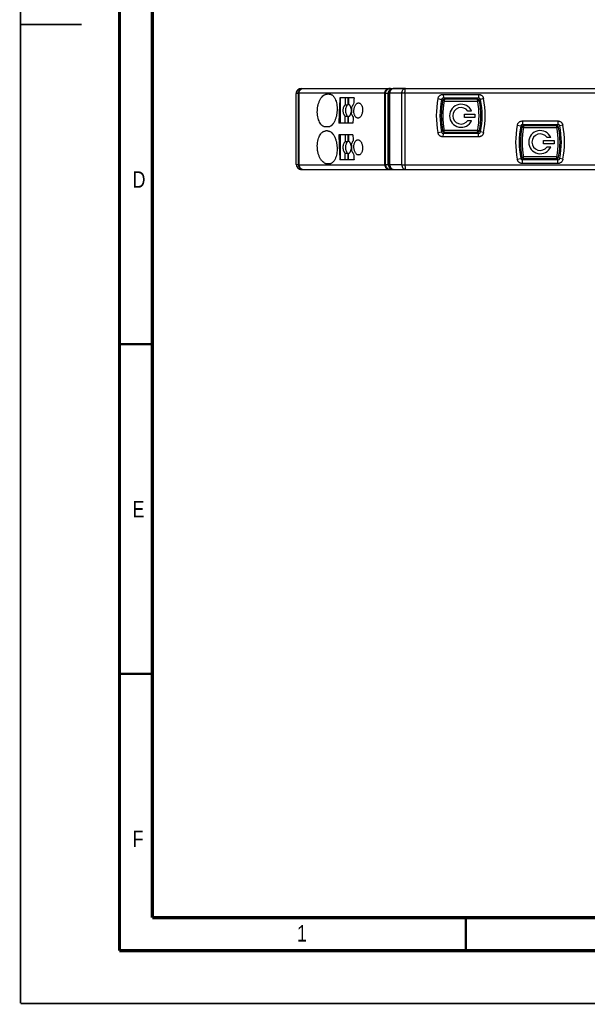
# Model space of a CAD drawing. Header units: millimetres. Extents: x 0 to 420, y 0 to 297.
# Tile 1 of 39: x 0 to 86, y 0 to 149. Entities that reach past the tile are written whole.
import ezdxf

# ---------------------------------------------------------------- set-up
doc = ezdxf.new("R2010")
doc.units = ezdxf.units.MM
doc.header["$LTSCALE"] = 23.1
for name, color, linetype in [('T-REX12-TA2-1XX_DXF_FORMAT', 7, 'CONTINUOUS'), ('T-REX12-TA2-DXF_CONTINUOUS_LINE', 7, 'CONTINUOUS'), ('T-REX12-TXX_DXF_CONTINUOUS_LINE', 7, 'CONTINUOUS')]:
    doc.layers.add(name, color=color, linetype=linetype)
doc.styles.get("Standard").update_dxf_attribs({"font": 'txt', "width": 0.8})

msp = doc.modelspace()

# ---------------------------------------------------------------- linework, layer by layer
at = {"layer": 'T-REX12-TA2-1XX_DXF_FORMAT', "color": 9, "linetype": 'Continuous', "const_width": 0.25}
for points in [[(0, 0), (0, 297)], [(0, 0), (420, 0)]]:
    msp.add_lwpolyline(points, dxfattribs=at)
at = {"layer": 'T-REX12-TA2-1XX_DXF_FORMAT', "color": 7, "linetype": 'Continuous'}
for points, const_width in [([(15, 292), (15, 8)], 0.5), ([(20, 287), (20, 13)], 0.5), ([(0, 148.5), (9.2469, 148.5)], 0.25), ([(15, 100), (20, 100)], 0.35), ([(15, 50), (20, 50)], 0.35), ([(20, 13), (410, 13)], 0.5), ([(67.5, 8), (67.5, 13)], 0.35), ([(15, 8), (415, 8)], 0.5)]:
    msp.add_lwpolyline(points, dxfattribs=dict(at, const_width=const_width))
at = {"layer": 'T-REX12-TA2-DXF_CONTINUOUS_LINE', "color": 7, "linetype": 'Continuous'}
for p, q in [((41.7774, 127.3001), (41.7774, 138.0001)), ((42.5774, 138.8001), (115.6042, 138.8001)), ((46.7684, 137.9501), (46.4964, 137.9501)), ((55.7774, 127.3001), (55.7774, 138.0001)), ((56.0832, 138.8001), (55.8482, 138.8001)), ((58.3694, 138.8001), (56.4964, 138.8001)), ((64.0627, 137.9027), (64.1119, 137.3501)), ((64.0627, 137.9027), (69.4044, 137.9027)), ((69.4044, 137.9027), (69.443, 137.3501)), ((50.5566, 137.3501), (48.4261, 137.3501)), ((48.4545, 137.3501), (48.4545, 133.5501)), ((49.2122, 137.3501), (49.2122, 136.3322)), ((49.2122, 136.3322), (49.5953, 136.3322)), ((49.5953, 137.3501), (49.5953, 136.3322)), ((49.7265, 137.3501), (49.7265, 136.3945)), ((63.2762, 137.251), (63.8176, 137.1082)), ((64.1119, 137.3501), (69.443, 137.3501)), ((70.1908, 137.251), (69.7373, 137.1082)), ((49.2122, 133.5501), (49.2122, 134.5681)), ((49.2122, 134.5681), (49.5953, 134.5681)), ((49.5953, 134.5681), (49.5953, 133.5501)), ((49.7265, 133.5501), (49.7265, 134.5058)), ((46.5516, 132.9501), (46.2795, 132.9501)), ((50.3924, 133.5501), (48.2616, 133.5501)), ((76.0865, 133.8623), (76.1119, 133.3501)), ((76.0865, 133.8623), (81.4283, 133.8623)), ((76.1119, 133.3501), (81.443, 133.3501)), ((81.4283, 133.8623), (81.443, 133.3501)), ((46.5516, 132.3501), (46.2795, 132.3501)), ((50.3924, 131.7501), (48.2616, 131.7501)), ((48.4545, 131.7501), (48.4545, 127.9501)), ((49.2122, 131.7501), (49.2122, 130.7322)), ((49.5953, 131.7501), (49.5953, 130.7322)), ((49.7265, 131.7501), (49.7265, 130.7945)), ((64.0625, 131.438), (64.1119, 131.9501)), ((69.4042, 131.438), (64.0625, 131.438)), ((69.443, 131.9501), (64.1119, 131.9501)), ((69.4042, 131.438), (69.443, 131.9501)), ((70.1907, 132.0897), (69.7373, 132.1921)), ((49.2122, 130.7322), (49.5953, 130.7322)), ((49.2122, 127.9501), (49.2122, 128.9681)), ((49.2122, 128.9681), (49.5953, 128.9681)), ((49.5953, 128.9681), (49.5953, 127.9501)), ((49.7265, 127.9501), (49.7265, 128.9058)), ((46.7684, 127.3501), (46.4964, 127.3501)), ((50.5566, 127.9501), (48.4261, 127.9501)), ((75.3002, 128.0493), (75.8176, 128.1921)), ((76.0866, 127.3976), (76.1119, 127.9501)), ((81.4283, 127.3976), (76.0866, 127.3976)), ((81.443, 127.9501), (76.1119, 127.9501)), ((81.4283, 127.3976), (81.443, 127.9501)), ((82.2147, 128.0493), (81.7373, 128.1921)), ((42.5774, 126.5001), (115.6042, 126.5001)), ((55.8482, 126.5001), (56.0832, 126.5001)), ((56.5774, 126.5001), (57.3659, 126.5001)), ((57.7689, 126.5001), (58.3694, 126.5001))]:
    msp.add_line(p, q, dxfattribs=at)
at = {"layer": 'T-REX12-TA2-DXF_CONTINUOUS_LINE', "color": 9, "linetype": 'Continuous'}
for p, q in [((42.1102, 138.0465), (41.807, 138.0473)), ((55.2061, 138.0871), (42.1968, 138.0871)), ((55.7369, 138.0435), (55.3238, 138.0441)), ((55.9779, 132.6501), (55.9781, 138.0607)), ((57.77, 138.0584), (55.9781, 138.0607)), ((102.6086, 138.0871), (58.2722, 138.0871)), ((75.3001, 133.2106), (75.8176, 133.1082)), ((82.2147, 133.2106), (81.7373, 133.1082)), ((55.9781, 127.2396), (55.9779, 132.6501)), ((63.276, 132.0897), (63.8176, 132.1921)), ((41.807, 127.253), (42.1102, 127.2537)), ((42.1968, 127.2131), (55.2061, 127.2131)), ((55.3238, 127.2562), (55.7369, 127.2568)), ((55.9781, 127.2396), (57.77, 127.2419)), ((58.2722, 127.2131), (102.6086, 127.2131))]:
    msp.add_line(p, q, dxfattribs=at)
at = {"layer": 'T-REX12-TA2-DXF_CONTINUOUS_LINE', "color": 7, "linetype": 'Continuous'}
for centre, radius, start, end in [((42.5774, 138.0001), 0.8, 90, 180), ((56.5774, 138.0001), 0.8, 90, 180), ((112.9907, 132.6522), 64.7353, 175.838292, 179.20522), ((114.9075, 132.654), 64.8043, 177.084536, 177.969505), ((124.8007, 90.1068), 87.5717, 148.047149, 148.433007), ((115.0383, 132.6634), 64.6519, 175.842832, 176.640874), ((76.4621, 134.6699), 13.4362, 168.924671, 191.071532), ((76.2774, 134.6501), 12.7, 168.840063, 191.159937), ((64.1119, 137.0501), 0.3, 90, 168.840063), ((69.443, 137.0501), 0.3, 11.159937, 90), ((57.2774, 134.6501), 12.7, 348.840063, 11.159937), ((56.9996, 134.6707), 13.4412, 348.929346, 11.067887), ((119.3256, 171.7056), 78.3394, 207.981228, 208.394931), ((115.3075, 132.6505), 64.9213, 178.410294, 179.206029), ((88.4875, 130.6302), 13.4375, 168.928708, 191.073299), ((88.2774, 130.6501), 12.7, 168.840063, 191.159937), ((76.1119, 133.0501), 0.3, 90, 168.840063), ((81.443, 133.0501), 0.3, 11.159937, 90), ((69.2774, 130.6501), 12.7, 348.840063, 11.159937), ((69.025, 130.6298), 13.4398, 348.930084, 11.070894), ((112.9344, 132.6457), 64.679, 180.793314, 184.163174), ((115.3075, 132.6498), 64.9214, 180.793971, 181.587163), ((64.1119, 132.2501), 0.3, 191.159937, 270), ((69.443, 132.2501), 0.3, 270, 348.840063), ((119.4277, 93.7652), 78.3498, 151.748465, 152.163943), ((114.9224, 132.6469), 64.8192, 182.030597, 182.915362), ((124.7335, 175.3942), 87.6197, 211.701812, 212.0858), ((115.0588, 132.6383), 64.6724, 183.356697, 184.157042), ((42.5774, 127.3001), 0.8, 180, 270), ((56.5774, 127.3001), 0.8, 180, 270), ((76.1119, 128.2501), 0.3, 191.159937, 270), ((81.443, 128.2501), 0.3, 270, 348.840063)]:
    msp.add_arc(centre, radius, start, end, dxfattribs=at)
at = {"layer": 'T-REX12-TA2-DXF_CONTINUOUS_LINE', "color": 9, "linetype": 'Continuous'}
for centre, radius, start, end in [((1589.3548, 132.6652), 1547.254, 179.8007251, 180.0005573), ((1287.564, 132.6651), 1245.379, 179.7505502, 180.0006886), ((-1288.5321, 132.6645), 1343.7492, 359.9993879, 0.2312141), ((-1656.7778, 132.6642), 1712.1101, 359.9995308, 0.1800402), ((1595.8183, 132.6462), 1553.7175, 179.9998536, 180.1988548), ((1292.7573, 132.6463), 1250.5723, 179.9998247, 180.2489252), ((-1293.7789, 132.6464), 1348.996, 359.7692334, 0.0001599), ((-1663.3348, 132.6464), 1718.667, 359.8203017, 0.0001238)]:
    msp.add_arc(centre, radius, start, end, dxfattribs=at)
for points, knots in [([(41.807, 138.0473), (41.8025, 138.0437), (41.7944, 138.0366), (41.7848, 138.0247), (41.7788, 138.0126), (41.7774, 138.0042), (41.7774, 138.0001)], [0, 0, 0, 0, 0.30173767, 0.56208034, 0.79013086, 1, 1, 1, 1]), ([(41.8061, 132.6501), (41.8061, 133.1033), (41.8062, 134.9024), (41.8066, 136.7014), (41.807, 138.0473)], [0, 0, 0, 0, 0.25190677, 1, 1, 1, 1]), ([(41.807, 138.0473), (41.8099, 138.0975), (41.8248, 138.1974), (41.8739, 138.3403), (41.948, 138.4712), (42.0445, 138.5854), (42.1601, 138.6788), (42.2906, 138.748), (42.4314, 138.7906), (42.5289, 138.8001), (42.5774, 138.8001)], [0, 0, 0, 0, 0.12722382, 0.25405117, 0.38023804, 0.50562702, 0.63017163, 0.75394485, 0.87713068, 1, 1, 1, 1]), ([(42.1102, 138.0465), (42.113, 138.0968), (42.1278, 138.1968), (42.1768, 138.3398), (42.2509, 138.4708), (42.3474, 138.5851), (42.4631, 138.6786), (42.5936, 138.7479), (42.7345, 138.7905), (42.832, 138.8001), (42.8806, 138.8001)], [0, 0, 0, 0, 0.1272208, 0.25404656, 0.38023299, 0.50562236, 0.63016788, 0.75394227, 0.87712938, 1, 1, 1, 1]), ([(42.1968, 138.0871), (42.1797, 138.0814), (42.1498, 138.0701), (42.1215, 138.0548), (42.1102, 138.0465)], [0, 0, 0, 0, 0.5615438, 1, 1, 1, 1]), ([(42.1968, 138.0871), (42.2013, 138.1353), (42.2179, 138.2306), (42.2647, 138.3663), (42.3319, 138.4901), (42.4175, 138.5977), (42.5187, 138.6857), (42.6322, 138.751), (42.7542, 138.7911), (42.8387, 138.8001), (42.8806, 138.8001)], [0, 0, 0, 0, 0.13426703, 0.26675183, 0.39656526, 0.52312524, 0.64625196, 0.76622306, 0.88377003, 1, 1, 1, 1]), ([(55.2061, 138.0871), (55.2145, 138.1823), (55.2478, 138.323), (55.3327, 138.4895), (55.4129, 138.5972), (55.5078, 138.6853), (55.6144, 138.7507), (55.7291, 138.791), (55.8088, 138.8001), (55.8482, 138.8001)], [0, 0, 0, 0, 0.27304713, 0.40501603, 0.53241832, 0.65495014, 0.77295318, 0.88743972, 1, 1, 1, 1]), ([(55.3238, 138.0441), (55.308, 138.053), (55.2692, 138.0693), (55.2291, 138.0811), (55.2061, 138.0871)], [0, 0, 0, 0, 0.43268194, 1, 1, 1, 1]), ([(55.3238, 138.0441), (55.3264, 138.0945), (55.3407, 138.1947), (55.3888, 138.338), (55.4616, 138.4694), (55.5567, 138.5842), (55.6708, 138.678), (55.7997, 138.7477), (55.9388, 138.7905), (56.0352, 138.8001), (56.0832, 138.8001)], [0, 0, 0, 0, 0.12811687, 0.25568618, 0.38236218, 0.50791916, 0.63228661, 0.75556318, 0.87800663, 1, 1, 1, 1]), ([(55.7369, 138.0435), (55.7395, 138.0938), (55.7538, 138.1941), (55.8018, 138.3376), (55.8746, 138.4691), (55.9697, 138.5839), (56.0838, 138.6779), (56.2128, 138.7476), (56.3519, 138.7905), (56.4484, 138.8001), (56.4964, 138.8001)], [0, 0, 0, 0, 0.12811412, 0.25568227, 0.38235824, 0.50791586, 0.63228423, 0.75556171, 0.87800595, 1, 1, 1, 1]), ([(55.7376, 132.6502), (55.7376, 133.1018), (55.7376, 134.8995), (55.7373, 136.6973), (55.7369, 138.0435)], [0, 0, 0, 0, 0.25119583, 1, 1, 1, 1]), ([(55.7774, 138.0001), (55.7774, 138.0039), (55.7753, 138.0121), (55.7669, 138.0232), (55.7538, 138.0339), (55.743, 138.0403), (55.7369, 138.0435)], [0, 0, 0, 0, 0.1806886, 0.39583422, 0.66570444, 1, 1, 1, 1]), ([(55.9781, 138.0607), (55.9629, 138.0587), (55.9343, 138.0547), (55.8942, 138.0479), (55.8597, 138.0408), (55.831, 138.0334), (55.811, 138.0267), (55.7981, 138.0209), (55.787, 138.0149), (55.7774, 138.0071), (55.7774, 138.0001)], [0, 0, 0, 0, 0.21380945, 0.40365528, 0.56816767, 0.70633497, 0.81756479, 0.86311045, 0.90208749, 1, 1, 1, 1]), ([(55.9781, 138.0607), (55.9836, 138.1582), (56.0203, 138.3462), (56.1317, 138.554), (56.2534, 138.6795), (56.3543, 138.7481), (56.4636, 138.7905), (56.5399, 138.8001), (56.5774, 138.8001)], [0, 0, 0, 0, 0.28104195, 0.54344887, 0.66548767, 0.78123755, 0.89200415, 1, 1, 1, 1]), ([(57.77, 138.0584), (57.7698, 137.6089), (57.769, 135.8062), (57.7687, 134.0034), (57.7687, 132.6501)], [0, 0, 0, 0, 0.24934031, 1, 1, 1, 1]), ([(57.77, 138.0584), (57.7754, 138.1561), (57.8117, 138.3447), (57.9231, 138.5531), (58.0448, 138.679), (58.1459, 138.7479), (58.2554, 138.7905), (58.3318, 138.8001), (58.3694, 138.8001)], [0, 0, 0, 0, 0.28106016, 0.54351598, 0.66556435, 0.78130478, 0.89204348, 1, 1, 1, 1]), ([(58.2722, 138.0871), (58.1804, 138.0859), (58.048, 138.0818), (57.8806, 138.0703), (57.805, 138.0627), (57.77, 138.0584)], [0, 0, 0, 0, 0.54742239, 0.78954443, 1, 1, 1, 1]), ([(58.2722, 138.0871), (58.272, 137.6352), (58.271, 135.8229), (58.2706, 134.0106), (58.2706, 132.6501)], [0, 0, 0, 0, 0.24933982, 1, 1, 1, 1]), ([(58.2722, 138.0871), (58.2735, 138.18), (58.278, 138.3141), (58.2909, 138.4836), (58.301, 138.5757), (58.3106, 138.6404), (58.3179, 138.6812), (58.3255, 138.7163), (58.3336, 138.7456), (58.3408, 138.7659), (58.347, 138.7791), (58.3535, 138.7906), (58.362, 138.8001), (58.3694, 138.8001)], [0, 0, 0, 0, 0.38172897, 0.55105518, 0.69852319, 0.76257298, 0.81949331, 0.86887847, 0.91042306, 0.94396169, 0.95774569, 0.96958893, 1, 1, 1, 1]), ([(41.807, 127.253), (41.8069, 127.698), (41.8063, 129.4971), (41.8061, 131.2961), (41.8061, 132.6501)], [0, 0, 0, 0, 0.24735814, 1, 1, 1, 1]), ([(55.7369, 127.2568), (55.737, 127.7032), (55.7375, 129.501), (55.7376, 131.2988), (55.7376, 132.6502)], [0, 0, 0, 0, 0.24833593, 1, 1, 1, 1]), ([(57.7687, 132.6501), (57.7687, 132.1986), (57.7688, 130.3958), (57.7694, 128.5931), (57.77, 127.2419)], [0, 0, 0, 0, 0.25046899, 1, 1, 1, 1]), ([(58.2706, 132.6501), (58.2706, 132.1962), (58.2707, 130.3839), (58.2714, 128.5715), (58.2722, 127.2131)], [0, 0, 0, 0, 0.25046933, 1, 1, 1, 1]), ([(41.7774, 127.3001), (41.7774, 127.2961), (41.7788, 127.2877), (41.7848, 127.2755), (41.7944, 127.2637), (41.8025, 127.2566), (41.807, 127.253)], [0, 0, 0, 0, 0.20987008, 0.43792117, 0.6982635, 1, 1, 1, 1]), ([(41.807, 127.253), (41.8099, 127.2028), (41.8248, 127.1029), (41.8739, 126.96), (41.948, 126.8291), (42.0445, 126.7149), (42.1601, 126.6215), (42.2906, 126.5523), (42.4314, 126.5097), (42.5289, 126.5001), (42.5774, 126.5001)], [0, 0, 0, 0, 0.12722382, 0.25405117, 0.38023804, 0.50562701, 0.63017163, 0.75394485, 0.87713068, 1, 1, 1, 1]), ([(42.1102, 127.2537), (42.1215, 127.2455), (42.1498, 127.2302), (42.1797, 127.2188), (42.1968, 127.2131)], [0, 0, 0, 0, 0.43845614, 1, 1, 1, 1]), ([(42.1102, 127.2537), (42.113, 127.2035), (42.1278, 127.1035), (42.1768, 126.9605), (42.2509, 126.8294), (42.3474, 126.7152), (42.4631, 126.6217), (42.5936, 126.5524), (42.7345, 126.5097), (42.832, 126.5001), (42.8806, 126.5001)], [0, 0, 0, 0, 0.1272208, 0.25404656, 0.38023299, 0.50562235, 0.63016787, 0.75394227, 0.87712938, 1, 1, 1, 1]), ([(42.1968, 127.2131), (42.2013, 127.165), (42.2179, 127.0697), (42.2647, 126.934), (42.3319, 126.8102), (42.4175, 126.7025), (42.5187, 126.6146), (42.6322, 126.5493), (42.7542, 126.5092), (42.8387, 126.5001), (42.8806, 126.5001)], [0, 0, 0, 0, 0.13426703, 0.26675184, 0.39656526, 0.52312524, 0.64625197, 0.76622306, 0.88377004, 1, 1, 1, 1]), ([(55.2061, 127.2131), (55.2291, 127.2191), (55.2692, 127.231), (55.308, 127.2473), (55.3238, 127.2562)], [0, 0, 0, 0, 0.56731755, 1, 1, 1, 1]), ([(55.2061, 127.2131), (55.2145, 127.118), (55.2478, 126.9773), (55.3327, 126.8108), (55.4129, 126.7031), (55.5078, 126.615), (55.6144, 126.5496), (55.7291, 126.5093), (55.8088, 126.5001), (55.8482, 126.5001)], [0, 0, 0, 0, 0.27304713, 0.40501602, 0.53241831, 0.65495013, 0.77295318, 0.88743972, 1, 1, 1, 1]), ([(55.3238, 127.2562), (55.3264, 127.2058), (55.3407, 127.1056), (55.3888, 126.9622), (55.4616, 126.8308), (55.5567, 126.7161), (55.6708, 126.6223), (55.7997, 126.5526), (55.9388, 126.5098), (56.0352, 126.5001), (56.0832, 126.5001)], [0, 0, 0, 0, 0.12811687, 0.25568618, 0.38236218, 0.50791916, 0.63228661, 0.75556318, 0.87800663, 1, 1, 1, 1]), ([(55.7369, 127.2568), (55.743, 127.26), (55.7538, 127.2664), (55.7669, 127.2771), (55.7753, 127.2882), (55.7774, 127.2964), (55.7774, 127.3001)], [0, 0, 0, 0, 0.33429624, 0.60416319, 0.81931302, 1, 1, 1, 1]), ([(55.7369, 127.2568), (55.7395, 127.2064), (55.7538, 127.1062), (55.8018, 126.9627), (55.8746, 126.8312), (55.9697, 126.7163), (56.0838, 126.6224), (56.2128, 126.5527), (56.3519, 126.5098), (56.4484, 126.5001), (56.4964, 126.5001)], [0, 0, 0, 0, 0.12811412, 0.25568227, 0.38235823, 0.50791586, 0.63228423, 0.75556171, 0.87800595, 1, 1, 1, 1]), ([(55.7774, 127.3001), (55.7774, 127.2931), (55.787, 127.2854), (55.7981, 127.2794), (55.811, 127.2736), (55.831, 127.2669), (55.8597, 127.2595), (55.8942, 127.2523), (55.9343, 127.2456), (55.9629, 127.2415), (55.9781, 127.2396)], [0, 0, 0, 0, 0.09791254, 0.13688958, 0.18243524, 0.29366506, 0.43183236, 0.59634474, 0.78619056, 1, 1, 1, 1]), ([(55.9781, 127.2396), (55.9836, 127.1421), (56.0203, 126.954), (56.1317, 126.7463), (56.2534, 126.6208), (56.3543, 126.5522), (56.4636, 126.5098), (56.5399, 126.5001), (56.5774, 126.5001)], [0, 0, 0, 0, 0.28104195, 0.54344887, 0.66548766, 0.78123755, 0.89200415, 1, 1, 1, 1]), ([(57.77, 127.2419), (57.805, 127.2375), (57.8806, 127.23), (58.048, 127.2185), (58.1804, 127.2143), (58.2722, 127.2131)], [0, 0, 0, 0, 0.21045557, 0.45257761, 1, 1, 1, 1]), ([(57.77, 127.2419), (57.7754, 127.1442), (57.8117, 126.9556), (57.9231, 126.7472), (58.0448, 126.6213), (58.1459, 126.5524), (58.2554, 126.5098), (58.3318, 126.5001), (58.3694, 126.5001)], [0, 0, 0, 0, 0.28106016, 0.54351598, 0.66556435, 0.78130478, 0.89204348, 1, 1, 1, 1]), ([(58.2722, 127.2131), (58.2735, 127.1203), (58.278, 126.9862), (58.2909, 126.8167), (58.301, 126.7245), (58.3106, 126.6599), (58.3179, 126.6191), (58.3255, 126.584), (58.3336, 126.5547), (58.3408, 126.5344), (58.347, 126.5212), (58.3535, 126.5097), (58.362, 126.5001), (58.3694, 126.5001)], [0, 0, 0, 0, 0.38172899, 0.5510552, 0.69852321, 0.762573, 0.81949333, 0.86887849, 0.91042308, 0.94396171, 0.9577457, 0.96958894, 1, 1, 1, 1])]:
    msp.add_open_spline(points, degree=3, knots=knots, dxfattribs=at)
at = {"layer": 'T-REX12-TA2-DXF_CONTINUOUS_LINE', "color": 7, "linetype": 'Continuous'}
for points, knots in [([(46.2795, 132.9501), (46.2352, 132.9501), (46.1455, 132.9583), (46.0132, 132.9947), (45.8843, 133.0549), (45.7598, 133.1379), (45.6411, 133.243), (45.4873, 133.4162), (45.3179, 133.6847), (45.1605, 134.0626), (45.049, 134.4926), (44.9884, 134.959), (44.9816, 135.4443), (45.0293, 135.9303), (45.1295, 136.3985), (45.278, 136.8309), (45.4405, 137.1555), (45.5904, 137.3817), (45.7417, 137.5716), (45.9093, 137.7298), (46.0908, 137.8447), (46.2252, 137.9051), (46.3606, 137.9418), (46.4517, 137.9501), (46.4964, 137.9501)], [0, 0, 0, 0, 0.02133604, 0.04309834, 0.06572125, 0.08955924, 0.11487361, 0.14183241, 0.20087998, 0.26666258, 0.33824238, 0.41414409, 0.49254827, 0.5714444, 0.64876785, 0.72254018, 0.79103111, 0.82289992, 0.85302294, 0.90784284, 0.93275374, 0.9562032, 0.97848786, 1, 1, 1, 1]), ([(46.7684, 137.9501), (46.8127, 137.9501), (46.9018, 137.9421), (47.0324, 137.9056), (47.1583, 137.8454), (47.2783, 137.7623), (47.3913, 137.6574), (47.4967, 137.5316), (47.5935, 137.3863), (47.7137, 137.1618), (47.836, 136.8391), (47.9352, 136.4104), (47.9879, 135.9448), (47.9922, 135.4596), (47.9478, 134.9731), (47.8559, 134.5043), (47.7198, 134.0713), (47.5694, 133.7457), (47.4292, 133.5189), (47.2871, 133.3292), (47.1275, 133.1706), (46.9521, 133.0556), (46.8207, 132.9951), (46.6868, 132.9584), (46.5962, 132.9501), (46.5516, 132.9501)], [0, 0, 0, 0, 0.02155889, 0.04330329, 0.06571347, 0.08920385, 0.11409831, 0.14062232, 0.16890848, 0.19900753, 0.26446106, 0.33623135, 0.41281255, 0.49221687, 0.57216725, 0.65030786, 0.72443477, 0.79273492, 0.82432804, 0.85409257, 0.90811711, 0.93270731, 0.95596728, 0.97825239, 1, 1, 1, 1]), ([(63.2762, 137.251), (63.2851, 137.2967), (63.3109, 137.3866), (63.3719, 137.5124), (63.4532, 137.6256), (63.5523, 137.7228), (63.6662, 137.8015), (63.7918, 137.8593), (63.9252, 137.8947), (64.0169, 137.9027), (64.0627, 137.9027)], [0, 0, 0, 0, 0.12634134, 0.25224406, 0.37766053, 0.50261442, 0.62719244, 0.75153333, 0.87581844, 1, 1, 1, 1]), ([(69.4044, 137.9027), (69.4499, 137.9027), (69.5413, 137.8948), (69.6745, 137.8596), (69.8001, 137.8019), (69.9144, 137.7232), (70.0138, 137.6257), (70.0953, 137.5122), (70.1562, 137.3863), (70.1819, 137.2965), (70.1908, 137.251)], [0, 0, 0, 0, 0.12360375, 0.24757393, 0.37199534, 0.49690205, 0.62226939, 0.74801838, 0.87403512, 1, 1, 1, 1]), ([(49.2122, 136.3322), (49.1581, 136.2873), (49.0859, 136.2033), (49.0104, 136.0744), (48.9436, 135.9238), (48.8872, 135.7145), (48.8646, 135.4501), (48.8872, 135.1857), (48.9436, 134.9765), (49.0104, 134.8258), (49.0859, 134.6969), (49.1581, 134.613), (49.2122, 134.5681)], [0, 0, 0, 0, 0.10852879, 0.16788005, 0.2302797, 0.36227861, 0.5, 0.63772139, 0.7697203, 0.83211995, 0.89147121, 1, 1, 1, 1]), ([(49.5953, 136.3322), (49.5412, 136.2873), (49.4689, 136.2033), (49.3935, 136.0744), (49.3266, 135.9238), (49.2703, 135.7145), (49.2477, 135.4501), (49.2703, 135.1857), (49.3266, 134.9765), (49.3935, 134.8258), (49.4689, 134.6969), (49.5412, 134.613), (49.5953, 134.5681)], [0, 0, 0, 0, 0.10852875, 0.16788005, 0.23027968, 0.36227862, 0.5, 0.63772138, 0.76972032, 0.83211995, 0.89147125, 1, 1, 1, 1]), ([(49.7265, 134.5058), (49.7587, 134.5232), (49.8216, 134.5666), (49.9053, 134.6505), (49.9795, 134.7531), (50.0657, 134.9154), (50.1386, 135.1496), (50.1678, 135.4501), (50.1386, 135.7506), (50.0657, 135.9849), (49.9795, 136.1472), (49.9053, 136.2497), (49.8216, 136.3336), (49.7587, 136.3771), (49.7265, 136.3945)], [0, 0, 0, 0, 0.05074818, 0.10511348, 0.16338562, 0.22546359, 0.35893347, 0.5, 0.64106653, 0.77453641, 0.83661438, 0.89488652, 0.94925182, 1, 1, 1, 1]), ([(50.5316, 135.4501), (50.5348, 135.5252), (50.5497, 135.6737), (50.5966, 135.8884), (50.6662, 136.0867), (50.7558, 136.2613), (50.8622, 136.4057), (50.9815, 136.5147), (51.0916, 136.5734), (51.1803, 136.5963), (51.2242, 136.6001), (51.2457, 136.6001)], [0, 0, 0, 0, 0.15373412, 0.30444544, 0.44842599, 0.58249691, 0.70440528, 0.81332763, 0.91048827, 0.95588963, 1, 1, 1, 1]), ([(51.2457, 136.6001), (51.2672, 136.6001), (51.3103, 136.5964), (51.3737, 136.5795), (51.4351, 136.5517), (51.5155, 136.499), (51.6078, 136.4052), (51.6984, 136.2606), (51.7696, 136.0861), (51.8194, 135.8878), (51.8459, 135.673), (51.8475, 135.5251), (51.8443, 135.4501)], [0, 0, 0, 0, 0.04519017, 0.09081558, 0.13774491, 0.18672946, 0.292838, 0.41204391, 0.54454968, 0.68875977, 0.84181309, 1, 1, 1, 1]), ([(51.1464, 134.3001), (51.125, 134.3001), (51.0817, 134.3039), (51.0178, 134.3207), (50.9557, 134.3486), (50.8739, 134.4012), (50.7793, 134.4948), (50.6855, 134.6394), (50.6111, 134.8141), (50.5587, 135.0124), (50.5303, 135.2273), (50.5283, 135.3753), (50.5316, 135.4501)], [0, 0, 0, 0, 0.04500864, 0.0906691, 0.13780714, 0.18711816, 0.29400905, 0.41383945, 0.54656569, 0.69049846, 0.84282358, 1, 1, 1, 1]), ([(51.8443, 135.4501), (51.8411, 135.375), (51.8266, 135.2266), (51.7815, 135.012), (51.7145, 134.8136), (51.6281, 134.639), (51.5249, 134.4945), (51.4082, 134.3855), (51.2996, 134.3268), (51.2116, 134.3039), (51.168, 134.3001), (51.1464, 134.3001)], [0, 0, 0, 0, 0.15467857, 0.30611207, 0.45039578, 0.58427405, 0.70557755, 0.81373516, 0.9103623, 0.95572382, 1, 1, 1, 1]), ([(75.3001, 133.2106), (75.309, 133.2562), (75.3347, 133.3459), (75.3956, 133.4717), (75.4769, 133.585), (75.5761, 133.6824), (75.6902, 133.7611), (75.8158, 133.819), (75.9492, 133.8543), (76.0408, 133.8623), (76.0865, 133.8623)], [0, 0, 0, 0, 0.12608075, 0.25191637, 0.37741822, 0.50254612, 0.62731021, 0.75176905, 0.87602718, 1, 1, 1, 1]), ([(81.4283, 133.8623), (81.474, 133.8623), (81.5657, 133.8543), (81.6991, 133.819), (81.8247, 133.7611), (81.9388, 133.6823), (82.038, 133.5849), (82.1193, 133.4716), (82.1801, 133.3458), (82.2058, 133.2561), (82.2147, 133.2106)], [0, 0, 0, 0, 0.12405227, 0.24826492, 0.37273466, 0.49753508, 0.6227035, 0.74823542, 0.87409449, 1, 1, 1, 1]), ([(46.4964, 127.3501), (46.4517, 127.3501), (46.3606, 127.3585), (46.2252, 127.3951), (46.0908, 127.4556), (45.9093, 127.5705), (45.7417, 127.7287), (45.5904, 127.9185), (45.4405, 128.1447), (45.278, 128.4694), (45.1295, 128.9018), (45.0293, 129.37), (44.9816, 129.856), (44.9884, 130.3413), (45.049, 130.8077), (45.1605, 131.2377), (45.3179, 131.6156), (45.4873, 131.8841), (45.6411, 132.0573), (45.7598, 132.1624), (45.8843, 132.2454), (46.0132, 132.3055), (46.1455, 132.342), (46.2352, 132.3501), (46.2795, 132.3501)], [0, 0, 0, 0, 0.02151214, 0.0437968, 0.06724626, 0.09215716, 0.14697706, 0.17710008, 0.20896889, 0.27745982, 0.35123215, 0.4285556, 0.50745173, 0.58585591, 0.66175762, 0.73333742, 0.79912002, 0.85816759, 0.88512639, 0.91044076, 0.93427875, 0.95690166, 0.97866396, 1, 1, 1, 1]), ([(46.5516, 132.3501), (46.5962, 132.3501), (46.6868, 132.3419), (46.8207, 132.3052), (46.9521, 132.2447), (47.1275, 132.1296), (47.2871, 131.9711), (47.4292, 131.7814), (47.5694, 131.5546), (47.7198, 131.229), (47.8559, 130.796), (47.9478, 130.3272), (47.9922, 129.8407), (47.9879, 129.3555), (47.9352, 128.8898), (47.836, 128.4611), (47.7137, 128.1384), (47.5935, 127.914), (47.4967, 127.7687), (47.3913, 127.6429), (47.2783, 127.5379), (47.1583, 127.4549), (47.0324, 127.3946), (46.9018, 127.3582), (46.8127, 127.3501), (46.7684, 127.3501)], [0, 0, 0, 0, 0.02174761, 0.04403272, 0.06729269, 0.09188289, 0.14590743, 0.17567196, 0.20726508, 0.27556523, 0.34969214, 0.42783275, 0.50778313, 0.58718745, 0.66376865, 0.73553894, 0.80099247, 0.83109152, 0.85937768, 0.88590169, 0.91079615, 0.93428653, 0.95669671, 0.97844111, 1, 1, 1, 1]), ([(64.0625, 131.438), (64.0167, 131.438), (63.9248, 131.446), (63.7912, 131.4815), (63.6655, 131.5395), (63.5514, 131.6184), (63.4523, 131.7158), (63.3712, 131.8291), (63.3106, 131.9547), (63.2849, 132.0442), (63.276, 132.0897)], [0, 0, 0, 0, 0.12437896, 0.24881552, 0.37339404, 0.49819325, 0.62326894, 0.74864318, 0.87430867, 1, 1, 1, 1]), ([(70.1907, 132.0897), (70.1818, 132.0442), (70.1561, 131.9546), (70.0954, 131.829), (70.0142, 131.7157), (69.9151, 131.6182), (69.8009, 131.5393), (69.6752, 131.4814), (69.5417, 131.446), (69.4499, 131.438), (69.4042, 131.438)], [0, 0, 0, 0, 0.12580341, 0.25146494, 0.37690486, 0.50207131, 0.62694534, 0.75154543, 0.87593319, 1, 1, 1, 1]), ([(49.2122, 130.7322), (49.1581, 130.6873), (49.0859, 130.6033), (49.0104, 130.4744), (48.9436, 130.3238), (48.8872, 130.1145), (48.8646, 129.8501), (48.8872, 129.5857), (48.9436, 129.3765), (49.0104, 129.2258), (49.0859, 129.0969), (49.1581, 129.013), (49.2122, 128.9681)], [0, 0, 0, 0, 0.10852879, 0.16788005, 0.2302797, 0.36227861, 0.5, 0.63772139, 0.7697203, 0.83211995, 0.89147121, 1, 1, 1, 1]), ([(49.5953, 130.7322), (49.5412, 130.6873), (49.4689, 130.6033), (49.3935, 130.4744), (49.3266, 130.3238), (49.2703, 130.1145), (49.2477, 129.8501), (49.2703, 129.5857), (49.3266, 129.3765), (49.3935, 129.2258), (49.4689, 129.0969), (49.5412, 129.013), (49.5953, 128.9681)], [0, 0, 0, 0, 0.10852875, 0.16788005, 0.23027968, 0.36227862, 0.5, 0.63772138, 0.76972032, 0.83211995, 0.89147125, 1, 1, 1, 1]), ([(49.7265, 128.9058), (49.7587, 128.9232), (49.8216, 128.9666), (49.9053, 129.0505), (49.9795, 129.1531), (50.0657, 129.3154), (50.1386, 129.5496), (50.1678, 129.8501), (50.1386, 130.1506), (50.0657, 130.3849), (49.9795, 130.5472), (49.9053, 130.6497), (49.8216, 130.7336), (49.7587, 130.7771), (49.7265, 130.7945)], [0, 0, 0, 0, 0.05074818, 0.10511348, 0.16338562, 0.22546359, 0.35893347, 0.5, 0.64106653, 0.77453641, 0.83661438, 0.89488652, 0.94925182, 1, 1, 1, 1]), ([(50.5316, 129.8501), (50.5283, 129.925), (50.5303, 130.073), (50.5587, 130.2878), (50.6111, 130.4862), (50.6855, 130.6608), (50.7793, 130.8054), (50.8739, 130.8991), (50.9557, 130.9517), (51.0178, 130.9795), (51.0817, 130.9964), (51.125, 131.0001), (51.1464, 131.0001)], [0, 0, 0, 0, 0.15717642, 0.30950154, 0.45343431, 0.58616055, 0.70599095, 0.81288184, 0.86219286, 0.9093309, 0.95499136, 1, 1, 1, 1]), ([(51.1464, 131.0001), (51.168, 131.0001), (51.2116, 130.9963), (51.2996, 130.9735), (51.4082, 130.9148), (51.5249, 130.8057), (51.6281, 130.6613), (51.7145, 130.4867), (51.7815, 130.2883), (51.8266, 130.0737), (51.8411, 129.9252), (51.8443, 129.8501)], [0, 0, 0, 0, 0.04427618, 0.0896377, 0.18626483, 0.29442245, 0.41572595, 0.54960422, 0.69388793, 0.84532143, 1, 1, 1, 1]), ([(51.2457, 128.7001), (51.2242, 128.7001), (51.1803, 128.704), (51.0916, 128.7269), (50.9815, 128.7856), (50.8622, 128.8945), (50.7558, 129.0389), (50.6662, 129.2135), (50.5966, 129.4119), (50.5497, 129.6266), (50.5348, 129.775), (50.5316, 129.8501)], [0, 0, 0, 0, 0.04411037, 0.08951173, 0.18667237, 0.29559472, 0.41750309, 0.551574, 0.69555456, 0.84626588, 1, 1, 1, 1]), ([(51.8443, 129.8501), (51.8475, 129.7752), (51.8459, 129.6273), (51.8194, 129.4124), (51.7696, 129.2142), (51.6984, 129.0397), (51.6078, 128.895), (51.5155, 128.8013), (51.4351, 128.7486), (51.3737, 128.7207), (51.3103, 128.7039), (51.2672, 128.7001), (51.2457, 128.7001)], [0, 0, 0, 0, 0.15818691, 0.31124023, 0.45545032, 0.58795609, 0.707162, 0.81327054, 0.86225509, 0.90918442, 0.95480983, 1, 1, 1, 1]), ([(76.0866, 127.3976), (76.041, 127.3976), (75.9494, 127.4055), (75.8162, 127.4408), (75.6907, 127.4985), (75.5767, 127.5771), (75.4774, 127.6743), (75.396, 127.7877), (75.3349, 127.9136), (75.3091, 128.0036), (75.3002, 128.0493)], [0, 0, 0, 0, 0.12394208, 0.24794922, 0.37218684, 0.49680122, 0.62189465, 0.74751164, 0.87364246, 1, 1, 1, 1]), ([(82.2147, 128.0493), (82.2058, 128.0036), (82.18, 127.9136), (82.1189, 127.7875), (82.0373, 127.6741), (81.9379, 127.5768), (81.8237, 127.4982), (81.6982, 127.4406), (81.5651, 127.4055), (81.4738, 127.3976), (81.4283, 127.3976)], [0, 0, 0, 0, 0.12640281, 0.25256318, 0.3783336, 0.5036185, 0.62838334, 0.75266084, 0.87655489, 1, 1, 1, 1])]:
    msp.add_open_spline(points, degree=3, knots=knots, dxfattribs=at)
at = {"layer": 'T-REX12-TXX_DXF_CONTINUOUS_LINE', "color": 9, "linetype": 'Continuous'}
for p, q in [((64.2219, 136.8836), (69.298, 136.8836)), ((69.298, 132.4166), (64.2219, 132.4166)), ((76.2219, 132.8836), (81.298, 132.8836)), ((81.298, 128.4166), (76.2219, 128.4166))]:
    msp.add_line(p, q, dxfattribs=at)
at = {"layer": 'T-REX12-TXX_DXF_CONTINUOUS_LINE', "color": 7, "linetype": 'Continuous'}
for p, q in [((69.2774, 137.1501), (64.2774, 137.1501)), ((67.2774, 134.4001), (67.2774, 134.9001)), ((67.2774, 134.9001), (68.8774, 134.9001)), ((68.3813, 135.3501), (67.813, 135.3501)), ((68.8774, 134.9001), (68.8774, 134.4001)), ((68.8774, 134.4001), (67.2774, 134.4001)), ((67.813, 133.9501), (68.3813, 133.9501)), ((81.2774, 133.1501), (76.2774, 133.1501)), ((64.2774, 132.1501), (69.2774, 132.1501)), ((79.2774, 130.4001), (79.2774, 130.9001)), ((79.2774, 130.9001), (80.8774, 130.9001)), ((80.8774, 130.4001), (79.2774, 130.4001)), ((80.3813, 131.3501), (79.813, 131.3501)), ((79.813, 129.9501), (80.3813, 129.9501)), ((80.8774, 130.9001), (80.8774, 130.4001)), ((76.2774, 128.1501), (81.2774, 128.1501))]:
    msp.add_line(p, q, dxfattribs=at)
for centre, radius, start, end in [((76.2774, 134.6501), 12.5, 169.611142, 190.388858), ((64.2774, 136.8501), 0.3, 90, 169.611142), ((66.7774, 134.6501), 1.75, 23.578178, 336.421822), ((69.2774, 136.8501), 0.3, 10.388858, 90), ((57.2774, 134.6501), 12.5, 349.611142, 10.388858), ((66.7774, 134.6501), 1.25, 34.055798, 325.944202), ((76.2774, 132.8501), 0.3, 90, 169.611142), ((81.2774, 132.8501), 0.3, 10.388858, 90), ((64.2774, 132.4501), 0.3, 190.388858, 270), ((69.2774, 132.4501), 0.3, 270, 349.611142), ((88.2774, 130.6501), 12.5, 169.611142, 190.388858), ((78.7774, 130.6501), 1.75, 23.578178, 336.421822), ((78.7774, 130.6501), 1.25, 34.055798, 325.944202), ((69.2774, 130.6501), 12.5, 349.611142, 10.388858), ((76.2774, 128.4501), 0.3, 190.388858, 270), ((81.2774, 128.4501), 0.3, 270, 349.611142)]:
    msp.add_arc(centre, radius, start, end, dxfattribs=at)
at = {"layer": 'T-REX12-TXX_DXF_CONTINUOUS_LINE', "color": 9, "linetype": 'Continuous'}
for centre, radius, start, end in [((76.4057, 134.6501), 12.3869, 169.61205, 190.387951), ((57.1135, 134.6501), 12.3874, 349.612545, 10.387462), ((88.4057, 130.6501), 12.3869, 169.61205, 190.387951), ((69.1135, 130.6501), 12.3874, 349.612545, 10.387462)]:
    msp.add_arc(centre, radius, start, end, dxfattribs=at)
for points, knots in [([(64.2218, 136.8836), (64.2057, 136.8863), (64.1744, 136.8913), (64.1294, 136.8978), (64.0887, 136.903), (64.0536, 136.9066), (64.0248, 136.9087), (64.0035, 136.9092), (63.9904, 136.9083), (63.9842, 136.9065), (63.9825, 136.905), (63.9823, 136.9042)], [0, 0, 0, 0, 0.20252521, 0.39206481, 0.56292398, 0.71034338, 0.83008937, 0.91890456, 0.97480374, 0.99060483, 1, 1, 1, 1]), ([(64.2774, 137.1501), (64.2757, 137.1501), (64.2718, 137.1491), (64.2667, 137.145), (64.2618, 137.1386), (64.257, 137.1299), (64.2524, 137.1189), (64.2461, 137.1002), (64.2393, 137.0716), (64.2326, 137.032), (64.2273, 136.9863), (64.2235, 136.9362), (64.2222, 136.9015), (64.2218, 136.8836)], [0, 0, 0, 0, 0.01871609, 0.04115258, 0.06948365, 0.10468745, 0.14708087, 0.19669111, 0.31660555, 0.4615585, 0.62725413, 0.80872546, 1, 1, 1, 1]), ([(69.298, 136.8836), (69.2978, 136.9015), (69.2974, 136.9362), (69.296, 136.9863), (69.294, 137.0318), (69.2916, 137.0714), (69.2887, 137.1036), (69.2859, 137.1253), (69.2833, 137.1382), (69.2815, 137.1445), (69.28, 137.1484), (69.2782, 137.1501), (69.2774, 137.1501)], [0, 0, 0, 0, 0.19893516, 0.38733058, 0.55873076, 0.70766534, 0.82921914, 0.91953254, 0.9521292, 0.9760983, 0.99160331, 1, 1, 1, 1]), ([(69.298, 136.8836), (69.316, 136.8868), (69.351, 136.8926), (69.4018, 136.9), (69.4483, 136.9057), (69.4889, 136.9096), (69.5185, 136.9113), (69.5382, 136.9115), (69.5497, 136.9112), (69.5589, 136.9103), (69.5658, 136.909), (69.5704, 136.9073), (69.5723, 136.9052), (69.5725, 136.9042)], [0, 0, 0, 0, 0.19634873, 0.38294178, 0.55323562, 0.70168965, 0.82331205, 0.87281509, 0.91426614, 0.94745059, 0.97229386, 0.98919584, 1, 1, 1, 1]), ([(76.2774, 133.1501), (76.2757, 133.1501), (76.2718, 133.1491), (76.2667, 133.145), (76.2618, 133.1386), (76.257, 133.1299), (76.2524, 133.1189), (76.2461, 133.1002), (76.2393, 133.0716), (76.2326, 133.032), (76.2273, 132.9863), (76.2235, 132.9362), (76.2222, 132.9015), (76.2218, 132.8836)], [0, 0, 0, 0, 0.01871609, 0.04115258, 0.06948365, 0.10468745, 0.14708087, 0.19669111, 0.31660555, 0.4615585, 0.62725413, 0.80872546, 1, 1, 1, 1]), ([(81.298, 132.8836), (81.2978, 132.9015), (81.2974, 132.9362), (81.296, 132.9863), (81.294, 133.0318), (81.2916, 133.0714), (81.2887, 133.1036), (81.2859, 133.1253), (81.2833, 133.1382), (81.2815, 133.1445), (81.28, 133.1484), (81.2782, 133.1501), (81.2774, 133.1501)], [0, 0, 0, 0, 0.19893516, 0.38733058, 0.55873076, 0.70766534, 0.82921914, 0.91953254, 0.9521292, 0.9760983, 0.99160331, 1, 1, 1, 1]), ([(63.9823, 132.396), (63.9825, 132.3953), (63.9842, 132.3937), (63.9904, 132.392), (64.0035, 132.3911), (64.0248, 132.3916), (64.0536, 132.3937), (64.0887, 132.3973), (64.1294, 132.4025), (64.1744, 132.4089), (64.2057, 132.4139), (64.2218, 132.4166)], [0, 0, 0, 0, 0.00939534, 0.02519623, 0.08109505, 0.16991042, 0.28965641, 0.43707585, 0.60793508, 0.79747473, 1, 1, 1, 1]), ([(64.2774, 132.1501), (64.2757, 132.1501), (64.2718, 132.1512), (64.2667, 132.1553), (64.2618, 132.1617), (64.257, 132.1704), (64.2524, 132.1814), (64.2461, 132.2001), (64.2393, 132.2287), (64.2326, 132.2683), (64.2273, 132.3139), (64.2235, 132.364), (64.2222, 132.3988), (64.2218, 132.4166)], [0, 0, 0, 0, 0.01871611, 0.0411526, 0.06948367, 0.10468746, 0.14708087, 0.19669109, 0.31660549, 0.46155841, 0.62725403, 0.80872538, 1, 1, 1, 1]), ([(69.2774, 132.1501), (69.2782, 132.1501), (69.28, 132.1519), (69.2815, 132.1558), (69.2833, 132.162), (69.2859, 132.1749), (69.2887, 132.1967), (69.2916, 132.2289), (69.294, 132.2685), (69.296, 132.314), (69.2974, 132.3641), (69.2978, 132.3988), (69.298, 132.4166)], [0, 0, 0, 0, 0.00839691, 0.02390212, 0.04787125, 0.08046784, 0.17078108, 0.2923348, 0.44126929, 0.61266943, 0.80106477, 1, 1, 1, 1]), ([(69.298, 132.4166), (69.3159, 132.4135), (69.351, 132.4077), (69.4018, 132.4003), (69.4483, 132.3946), (69.4889, 132.3907), (69.5185, 132.389), (69.5383, 132.3887), (69.5498, 132.3891), (69.559, 132.3899), (69.5658, 132.3913), (69.5704, 132.393), (69.5723, 132.3951), (69.5725, 132.396)], [0, 0, 0, 0, 0.19633767, 0.3829501, 0.55326818, 0.70172655, 0.82334043, 0.87284028, 0.91428406, 0.94746179, 0.97230273, 0.98920035, 1, 1, 1, 1]), ([(76.2218, 132.8836), (76.2057, 132.8863), (76.1744, 132.8913), (76.1294, 132.8978), (76.0887, 132.903), (76.0536, 132.9066), (76.0248, 132.9087), (76.0035, 132.9092), (75.9904, 132.9083), (75.9842, 132.9065), (75.9825, 132.905), (75.9823, 132.9042)], [0, 0, 0, 0, 0.20252521, 0.39206481, 0.56292398, 0.71034338, 0.83008937, 0.91890456, 0.97480374, 0.99060483, 1, 1, 1, 1]), ([(81.298, 132.8836), (81.316, 132.8868), (81.351, 132.8926), (81.4018, 132.9), (81.4483, 132.9057), (81.4889, 132.9096), (81.5185, 132.9113), (81.5382, 132.9115), (81.5497, 132.9112), (81.5589, 132.9103), (81.5658, 132.909), (81.5704, 132.9073), (81.5723, 132.9052), (81.5725, 132.9042)], [0, 0, 0, 0, 0.19634873, 0.38294178, 0.55323562, 0.70168965, 0.82331205, 0.87281509, 0.91426614, 0.94745059, 0.97229386, 0.98919584, 1, 1, 1, 1]), ([(75.9823, 128.396), (75.9825, 128.3953), (75.9842, 128.3937), (75.9904, 128.392), (76.0035, 128.3911), (76.0248, 128.3916), (76.0536, 128.3937), (76.0887, 128.3973), (76.1294, 128.4025), (76.1744, 128.4089), (76.2057, 128.4139), (76.2218, 128.4166)], [0, 0, 0, 0, 0.00939534, 0.02519623, 0.08109505, 0.16991042, 0.28965641, 0.43707585, 0.60793508, 0.79747473, 1, 1, 1, 1]), ([(76.2774, 128.1501), (76.2757, 128.1501), (76.2718, 128.1512), (76.2667, 128.1553), (76.2618, 128.1617), (76.257, 128.1704), (76.2524, 128.1814), (76.2461, 128.2001), (76.2393, 128.2287), (76.2326, 128.2683), (76.2273, 128.3139), (76.2235, 128.364), (76.2222, 128.3988), (76.2218, 128.4166)], [0, 0, 0, 0, 0.01871611, 0.0411526, 0.06948367, 0.10468746, 0.14708087, 0.19669109, 0.31660549, 0.46155841, 0.62725403, 0.80872538, 1, 1, 1, 1]), ([(81.2774, 128.1501), (81.2782, 128.1501), (81.28, 128.1519), (81.2815, 128.1558), (81.2833, 128.162), (81.2859, 128.1749), (81.2887, 128.1967), (81.2916, 128.2289), (81.294, 128.2685), (81.296, 128.314), (81.2974, 128.3641), (81.2978, 128.3988), (81.298, 128.4166)], [0, 0, 0, 0, 0.00839691, 0.02390212, 0.04787125, 0.08046784, 0.17078108, 0.2923348, 0.44126929, 0.61266943, 0.80106477, 1, 1, 1, 1]), ([(81.298, 128.4166), (81.3159, 128.4135), (81.351, 128.4077), (81.4018, 128.4003), (81.4483, 128.3946), (81.4889, 128.3907), (81.5185, 128.389), (81.5383, 128.3887), (81.5498, 128.3891), (81.559, 128.3899), (81.5658, 128.3913), (81.5704, 128.393), (81.5723, 128.3951), (81.5725, 128.396)], [0, 0, 0, 0, 0.19633767, 0.3829501, 0.55326818, 0.70172655, 0.82334043, 0.87284028, 0.91428406, 0.94746179, 0.97230273, 0.98920035, 1, 1, 1, 1])]:
    msp.add_open_spline(points, degree=3, knots=knots, dxfattribs=at)

# ---------------------------------------------------------------- texts
at = {"layer": 'T-REX12-TA2-1XX_DXF_FORMAT', "color": 5, "linetype": 'Continuous', "char_height": 2.5, "attachment_point": 1, "line_spacing_factor": 0.9}
for s, insert, width in [('D', (17, 126.2288), 3.392857), ('E', (17, 76.2288), 2.678571), ('F', (17, 26.2288), 2.678571), ('1', (41.9276, 11.8879), 2.142857)]:
    msp.add_mtext(s, dxfattribs=dict(at, insert=insert, width=width))

doc.saveas('drawing.dxf')
